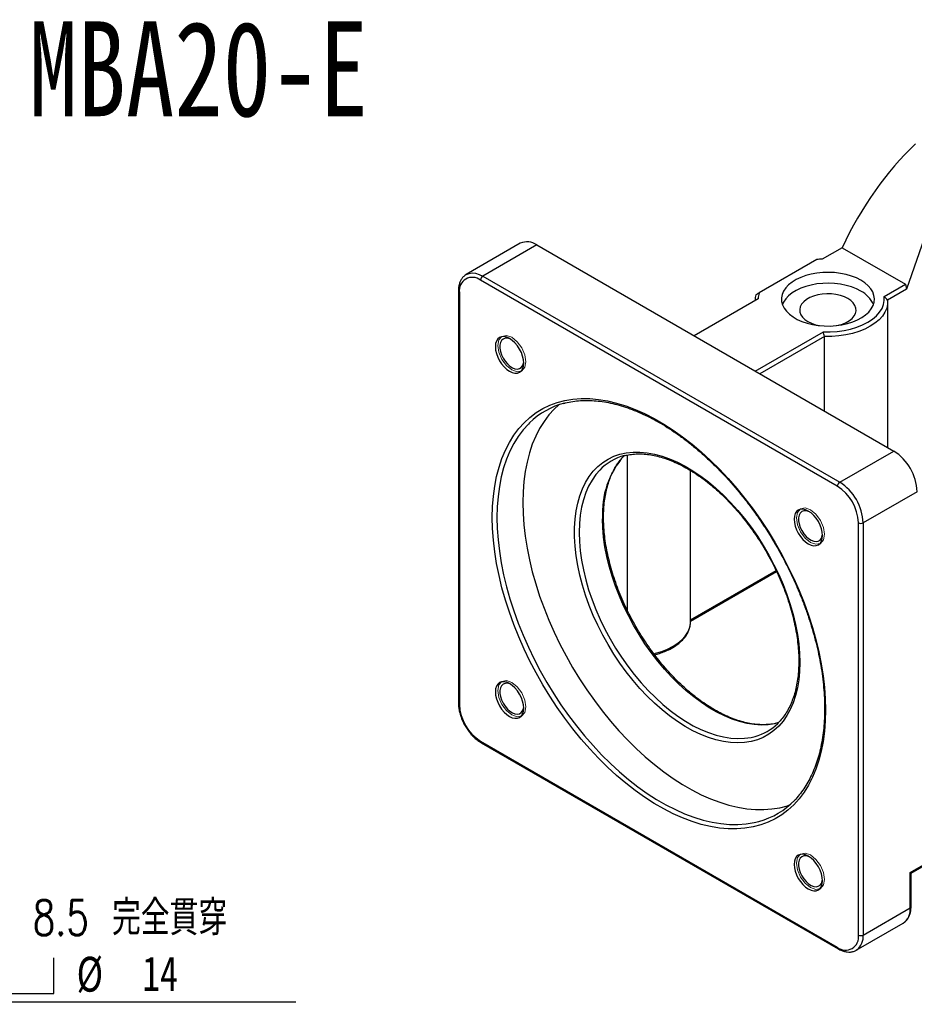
# Model space of a CAD drawing. Header units: millimetres. Extents: x 39 to 275, y -1 to 199.
# Tile 3 of 4: x 122 to 212, y 100 to 199. Entities that reach past the tile are written whole.
import ezdxf

# ---------------------------------------------------------------- set-up
doc = ezdxf.new("R2010")
doc.units = ezdxf.units.MM
doc.layers.add('FORMAT', color=7, linetype='Continuous')
doc.styles.add('SLDTEXTSTYLE0', font='TXT', dxfattribs={"width": 0.75})
doc.styles.add('SLDTEXTSTYLE1', font='TXT', dxfattribs={"width": 0.75, "bigfont": 'bigfont'})
doc.styles.add('SLDTEXTSTYLE4', font='TXT', dxfattribs={"width": 0.666667})
doc.dimstyles.new('SLDDIMSTYLE6', dxfattribs={"dimtxt": 3.5, "dimasz": 2.5, "dimexe": 0, "dimexo": 0.0625, "dimgap": 0.875, "dimtad": 0, "dimtih": 1, "dimtoh": 1, "dimdec": 1, "dimlfac": 1.5, "dimrnd": 1e-09, "dimzin": 12, "dimdsep": 46, "dimtxsty": 'SLDTEXTSTYLE0', "dimsah": 1, "dimcen": 0, "dimadec": 0, "dimazin": 3, "dimtfac": 1, "dimtofl": 0, "dimtmove": 0, "dimatfit": 3, "dimfxl": 1, "dimfrac": 2, "dimtolj": 1, "dimtzin": 12, "dimarcsym": 0})

# ---------------------------------------------------------------- blocks, each defined once
blk = doc.blocks.new('SW_SYMBOL_HOLE_SPOT')
at = {"layer": 'FORMAT', "color": 0}
for p, q in [((0, 875), (0, 75)), ((1600, 75), (1600, 875)), ((0, 75), (1600, 75))]:
    blk.add_line(p, q, dxfattribs=at)
blk = doc.blocks.new('_D_6')
at = {"layer": 'FORMAT'}
for p, q in [((96.052, 129.16), (107.628, 100.352)), ((107.628, 100.352), (149.625, 100.352))]:
    blk.add_line(p, q, dxfattribs=at)
blk.add_solid([(96.052, 129.16), (96.752, 126.747), (97.216, 126.934)], dxfattribs=at)
at = {"layer": 'FORMAT', "xscale": 0.0044707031, "yscale": 0.0044707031, "zscale": 0.0044707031}
blk.add_blockref('SW_SYMBOL_HOLE_SPOT', (118.179, 100.837), dxfattribs=at)
at = {"layer": 'FORMAT', "char_height": 3.5, "attachment_point": 1}
for s, insert, style in [('4 x', (109.215, 110.527), 'SLDTEXTSTYLE4'), ('%%c', (116.628, 110.473), 'SLDTEXTSTYLE0'), ('8.5 \\M+18AAE\\M+19153\\M+18AD1\\M+190FA', (123.219, 110.527), 'SLDTEXTSTYLE1'), ('%%c', (127.624, 104.863), 'SLDTEXTSTYLE0'), ('14', (134.215, 104.917), 'SLDTEXTSTYLE0')]:
    blk.add_mtext(s, dxfattribs=dict(at, insert=insert, style=style))

msp = doc.modelspace()

# ---------------------------------------------------------------- linework, layer by layer
at = {"color": 7, "linetype": 'Continuous', "lineweight": 25}
for p, q in [((215.3185, 184.4711), (210.958, 171.8832)), ((172.1683, 176.4738), (166.7472, 173.3442)), ((173.8349, 176.3088), (168.4137, 173.1792)), ((173.8349, 176.3088), (209.6616, 155.6264)), ((204.4761, 176.0333), (202.4966, 174.8905)), ((204.4761, 176.0333), (210.8401, 172.3594)), ((201.9609, 174.8534), (196.1491, 171.4983)), ((166.698, 173.3142), (166.7472, 173.3442)), ((168.4137, 173.1792), (204.2404, 152.4969)), ((204.0047, 152.0886), (168.178, 172.771)), ((208.7097, 171.1296), (210.8401, 172.3594)), ((210.8401, 172.3594), (210.958, 171.8832)), ((165.959, 171.682), (165.959, 130.3106)), ((166.0567, 171.546), (166.0567, 130.1746)), ((210.958, 171.8832), (209.0526, 170.7832)), ((196.0623, 170.9039), (189.6298, 167.1905)), ((209.0619, 155.9726), (209.0619, 170.5905)), ((195.7581, 163.6528), (202.5996, 167.6023)), ((202.7281, 167.1322), (196.2295, 163.3806)), ((202.7281, 159.6291), (202.7281, 167.1322)), ((182.9291, 139.6185), (182.9291, 155.2223)), ((204.2404, 152.4969), (209.6616, 155.6264)), ((189.2629, 138.4751), (189.2629, 153.6741)), ((212.0186, 151.544), (206.5975, 148.4144)), ((206.1261, 107.043), (206.1261, 148.4144)), ((206.5975, 148.4144), (206.5975, 107.043)), ((189.2629, 138.5604), (197.8977, 143.5452)), ((168.178, 126.5003), (204.0047, 105.818)), ((168.247, 126.3477), (204.0738, 105.6654)), ((211.3115, 113.3027), (216.2613, 116.1601)), ((211.4091, 113.2463), (216.1922, 116.0075)), ((211.3115, 109.7644), (211.3115, 113.3027)), ((211.4091, 113.2463), (211.3115, 113.3027)), ((211.4091, 109.9004), (211.4091, 113.2463)), ((206.5975, 107.043), (211.3115, 109.7644)), ((205.907, 105.5168), (210.621, 108.2382)), ((205.9561, 105.5469), (205.907, 105.5168))]:
    msp.add_line(p, q, dxfattribs=at)
at = {"color": 8, "linetype": 'Continuous', "lineweight": 25}
msp.add_line((189.2629, 138.6732), (197.8546, 143.6331), dxfattribs=at)
at = {"color": 8, "linetype": 'Continuous', "lineweight": 25, "flags": 128}
for points in [[(166.7472, 173.3442), (166.747, 173.3442), (167.0283, 173.4592), (167.3436, 173.5003), (167.6853, 173.4665), (168.045, 173.3586), (168.4137, 173.1792)], [(173.0978, 158.453), (172.979, 158.3351), (172.4471, 157.7439), (171.9605, 157.093), (171.5208, 156.3845), (171.1293, 155.6206), (170.7874, 154.804), (170.4962, 153.9372), (170.2567, 153.0231), (170.0696, 152.0647), (169.9355, 151.0651), (169.8548, 150.0275), (169.8279, 148.9553)], [(180.1453, 153.7074), (179.7608, 153.2658), (179.3742, 152.7157), (179.0352, 152.1088), (178.7456, 151.4482), (178.5066, 150.7369), (178.3196, 149.9785), (178.1853, 149.1767), (178.1045, 148.3353), (178.0775, 147.4586), (178.1045, 146.5506), (178.1853, 145.6159), (178.3196, 144.6591), (178.5066, 143.6847), (178.7456, 142.6976), (179.0352, 141.7025), (179.3742, 140.7043), (179.7608, 139.7078), (180.1932, 138.718), (180.6693, 137.7395), (181.1866, 136.7773), (181.7429, 135.8359), (182.3352, 134.92), (182.9608, 134.0341), (183.6165, 133.1824), (184.2992, 132.369), (185.0056, 131.5981), (185.7322, 130.8732), (186.4755, 130.198), (187.2318, 129.5757), (187.9975, 129.0094), (188.7689, 128.5019), (189.5421, 128.0555), (190.3135, 127.6725), (191.0792, 127.3547), (191.8355, 127.1037), (192.5788, 126.9208), (193.3054, 126.8067), (194.0118, 126.7621), (194.6945, 126.7872), (195.3502, 126.8818), (195.7511, 126.9777)], [(169.8279, 148.9553), (169.8548, 147.8521), (169.9355, 146.7214), (170.0696, 145.5669), (170.2567, 144.3924), (170.4962, 143.2017), (170.7874, 141.9988), (171.1293, 140.7874), (171.5208, 139.5716), (171.9605, 138.3554), (172.4471, 137.1427), (172.979, 135.9374), (173.5544, 134.7435), (174.1715, 133.5649), (174.8282, 132.4055), (175.5224, 131.2689), (176.2519, 130.159), (177.0142, 129.0793), (177.8069, 128.0334), (178.6275, 127.0247), (179.4731, 126.0564), (180.3411, 125.1317), (181.2286, 124.2537), (182.1327, 123.4252), (183.0505, 122.6489), (183.979, 121.9274), (184.9152, 121.2629), (185.8559, 120.6577), (186.7982, 120.1137), (187.739, 119.6327), (188.6751, 119.2163), (189.6036, 118.8659), (190.5215, 118.5825), (191.4256, 118.3671), (192.3131, 118.2204), (193.1811, 118.1429), (194.0267, 118.1349), (194.8472, 118.1963), (195.6399, 118.327), (196.1383, 118.4486)], [(198.081, 128.3309), (197.7073, 128.2424), (197.0515, 128.1478), (196.3688, 128.1228), (195.6624, 128.1674), (194.9358, 128.2814), (194.1925, 128.4644), (193.4362, 128.7154), (192.6705, 129.0332), (191.8991, 129.4162), (191.1259, 129.8625), (190.3546, 130.3701), (189.5888, 130.9364), (188.8325, 131.5587), (188.0892, 132.2339), (187.3626, 132.9587), (186.6562, 133.7297), (185.9735, 134.543), (185.3178, 135.3947), (184.6922, 136.2807), (184.0999, 137.1966), (183.5437, 138.138), (183.0263, 139.1002), (182.5502, 140.0786), (182.1178, 141.0685), (181.7312, 142.065), (181.3923, 143.0632), (181.1026, 144.0583), (180.8637, 145.0454), (180.6766, 146.0198), (180.5423, 146.9766), (180.4615, 147.9113), (180.4345, 148.8192)], [(185.5812, 135.2804), (185.7365, 135.3194), (186.3739, 135.5133), (186.9665, 135.75), (187.5056, 136.0259), (187.9835, 136.3371), (188.3934, 136.6792), (188.7293, 137.0471), (188.9864, 137.4357), (189.161, 137.8392), (189.2505, 138.2519), (189.2629, 138.4751)]]:
    msp.add_lwpolyline(points, dxfattribs=at)
at = {"color": 7, "linetype": 'Continuous', "lineweight": 25, "flags": 128}
for points in [[(206.3618, 172.7676), (205.9127, 172.9956), (205.4168, 173.1885), (204.8823, 173.3433), (204.3179, 173.4573), (203.7328, 173.5287), (203.1367, 173.5564), (202.5394, 173.5398), (201.9507, 173.4792), (201.3802, 173.3757), (200.8374, 173.2309), (200.3311, 173.0473), (199.8696, 172.8277), (199.4605, 172.5759), (199.1106, 172.296), (198.8255, 171.9925), (198.61, 171.6705), (198.4676, 171.3352), (198.4007, 170.9922), (198.4102, 170.647), (198.4962, 170.3054), (198.6571, 169.9729), (198.8904, 169.6551), (199.1922, 169.357), (199.5575, 169.0837), (199.9803, 168.8396), (200.4537, 168.6287), (200.97, 168.4545), (201.5206, 168.3199), (202.0966, 168.227), (202.6883, 168.1773), (203.2862, 168.1718), (203.8805, 168.2105), (204.4613, 168.2927), (205.0191, 168.4171), (205.5448, 168.5816), (206.0297, 168.7836), (206.4658, 169.0198), (206.8461, 169.2862), (207.1643, 169.5785), (207.4151, 169.8919), (207.5944, 170.2212), (207.6993, 170.5611), (207.728, 170.9059), (207.6801, 171.25), (207.5564, 171.5877), (207.3589, 171.9136), (207.0909, 172.2221), (206.7566, 172.5084), (206.3618, 172.7676)], [(206.3618, 171.6789), (205.9127, 171.9069), (205.4168, 172.0998), (204.8823, 172.2546), (204.3179, 172.3686), (203.7328, 172.44), (203.1367, 172.4676), (202.5394, 172.451), (201.9507, 172.3905), (201.3802, 172.287), (200.8374, 172.1422), (200.3311, 171.9585), (199.8696, 171.739), (199.4605, 171.4872), (199.1106, 171.2073), (198.8255, 170.9038), (198.61, 170.5818), (198.4915, 170.3183)], [(205.0654, 170.9306), (204.7083, 171.1051), (204.3063, 171.2434), (203.8704, 171.3416), (203.4124, 171.3971), (202.9448, 171.4082), (202.4805, 171.3748), (202.032, 171.2977), (201.6116, 171.1791), (201.2308, 171.0221), (200.8999, 170.8311), (200.6279, 170.6112), (200.4224, 170.3685), (200.2889, 170.1096), (200.231, 169.8416), (200.2504, 169.5717), (200.3464, 169.3073), (200.5165, 169.0556), (200.756, 168.8235), (201.0585, 168.6174), (201.4156, 168.4428), (201.8175, 168.3045), (202.2108, 168.2139)], [(202.5996, 167.6023), (203.3009, 167.5943), (203.9986, 167.6364), (204.6819, 167.7279), (205.3404, 167.8675), (205.964, 168.053), (206.5431, 168.2815), (207.0689, 168.5495), (207.5332, 168.8531), (207.9291, 169.1874), (208.2503, 169.5474), (208.4921, 169.9275), (208.6507, 170.322), (208.7236, 170.7247), (208.7097, 171.1296)], [(209.0526, 170.7832), (209.0495, 170.3673), (208.96, 169.9546), (208.7854, 169.5511), (208.5283, 169.1625), (208.1924, 168.7946), (207.7825, 168.4525), (207.3046, 168.1413), (206.7654, 167.8654), (206.1729, 167.6288), (205.5355, 167.4348), (204.8625, 167.2864), (204.1635, 167.1857), (203.4486, 167.134), (202.7281, 167.1322)], [(203.9131, 168.2139), (204.0919, 168.2502), (204.5123, 168.3689), (204.8931, 168.5258), (205.224, 168.7169), (205.4959, 168.9367), (205.7014, 169.1794), (205.835, 169.4383), (205.8928, 169.7064), (205.8735, 169.9763), (205.7775, 170.2407), (205.6074, 170.4923), (205.3678, 170.7244), (205.0654, 170.9306)], [(172.5174, 164.452), (172.49, 164.7891), (172.4088, 165.1448), (172.277, 165.5056), (172.0997, 165.8575), (171.8836, 166.1871), (171.6371, 166.4816), (171.3696, 166.7297), (171.0914, 166.9219), (170.8132, 167.0509), (170.5457, 167.1116), (170.2991, 167.1018), (170.083, 167.0217), (169.9057, 166.8746), (169.7739, 166.6659), (169.6928, 166.4039), (169.6654, 166.0984), (169.6928, 165.7614), (169.7739, 165.4056), (169.9057, 165.0449), (170.083, 164.6929), (170.2991, 164.3634), (170.5457, 164.0689), (170.8132, 163.8208), (171.0914, 163.6285), (171.3696, 163.4996), (171.6371, 163.4389), (171.8836, 163.4487), (172.0997, 163.5288), (172.277, 163.6759), (172.4088, 163.8845), (172.49, 164.1466), (172.5174, 164.452)], [(171.2083, 166.8489), (171.1208, 166.8866), (170.8704, 166.9509), (170.6407, 166.9429), (170.4426, 166.8629), (170.2853, 166.7148), (170.1761, 166.5053), (170.1203, 166.2445), (170.1203, 165.9443), (170.1761, 165.6189), (170.2853, 165.2835), (170.4426, 164.9537), (170.6407, 164.645), (170.8704, 164.3718), (171.1208, 164.1469), (171.3804, 163.9808), (171.6369, 163.8813), (171.8784, 163.853), (172.0935, 163.8973), (172.2723, 164.012), (172.4063, 164.1918), (172.4893, 164.4284), (172.5126, 164.5896)], [(169.3565, 148.9553), (169.3838, 150.0428), (169.4656, 151.0952), (169.6016, 152.1091), (169.7914, 153.0812), (170.0344, 154.0084), (170.3297, 154.8876), (170.6765, 155.7159), (171.0735, 156.4906), (171.5196, 157.2092), (172.0131, 157.8695), (172.5526, 158.4691), (173.1362, 159.0062), (173.7621, 159.4789), (174.4282, 159.8859), (175.1324, 160.2257), (175.8723, 160.4972), (176.6455, 160.6995), (177.4495, 160.8321), (178.2818, 160.8944), (179.1395, 160.8862), (180.0198, 160.8076), (180.92, 160.6588), (181.8371, 160.4404), (182.768, 160.1529), (183.7098, 159.7975), (184.6593, 159.3751), (185.6135, 158.8873), (186.5693, 158.3355), (187.5235, 157.7217), (188.473, 157.0477), (189.4148, 156.3158), (190.3457, 155.5284), (191.2627, 154.6881), (192.1629, 153.7975), (193.0433, 152.8597), (193.901, 151.8776), (194.7332, 150.8544), (195.5372, 149.7936), (196.3105, 148.6985), (197.0504, 147.5727), (197.7545, 146.4199), (198.4206, 145.2439), (199.0465, 144.0485), (199.6302, 142.8375), (200.1696, 141.615), (200.6632, 140.385), (201.1092, 139.1514), (201.5062, 137.9182), (201.853, 136.6896), (202.1484, 135.4694), (202.3913, 134.2617), (202.5811, 133.0704), (202.7171, 131.8995), (202.7989, 130.7526), (202.8262, 129.6336), (202.7989, 128.5462), (202.7171, 127.4938), (202.5811, 126.4798), (202.3913, 125.5077), (202.1484, 124.5806), (201.853, 123.7014), (201.5062, 122.8731), (201.1092, 122.0984), (200.6632, 121.3797), (200.1696, 120.7195), (199.6302, 120.1199), (199.0465, 119.5828), (198.4206, 119.11), (197.7545, 118.7031), (197.0504, 118.3633), (196.3105, 118.0918), (195.5372, 117.8894), (194.7332, 117.7569), (193.901, 117.6946), (193.0433, 117.7028), (192.1629, 117.7814), (191.2627, 117.9301), (190.3457, 118.1486), (189.4148, 118.436), (188.473, 118.7915), (187.5235, 119.2138), (186.5693, 119.7017), (185.6135, 120.2534), (184.6593, 120.8673), (183.7098, 121.5413), (182.768, 122.2731), (181.8371, 123.0605), (180.92, 123.9009), (180.0198, 124.7914), (179.1395, 125.7293), (178.2818, 126.7114), (177.4495, 127.7345), (176.6455, 128.7954), (175.8723, 129.8905), (175.1324, 131.0163), (174.4282, 132.169), (173.7621, 133.3451), (173.1362, 134.5405), (172.5526, 135.7514), (172.0131, 136.9739), (171.5196, 138.204), (171.0735, 139.4376), (170.6765, 140.6707), (170.3297, 141.8994), (170.0344, 143.1195), (169.7914, 144.3272), (169.6016, 145.5185), (169.4656, 146.6895), (169.3838, 147.8363), (169.3565, 148.9553)], [(176.0299, 160.2616), (175.5717, 159.8318), (175.0398, 159.2407), (174.5532, 158.5897), (174.1135, 157.8812), (173.722, 157.1174), (173.3802, 156.3008), (173.089, 155.434), (172.8494, 154.5199), (172.6623, 153.5614), (172.5282, 152.5618), (172.4475, 151.5242), (172.4206, 150.4521), (172.4475, 149.3488), (172.5282, 148.2181), (172.6623, 147.0637), (172.8494, 145.8892), (173.089, 144.6985), (173.3802, 143.4955), (173.722, 142.2842), (174.1135, 141.0684), (174.5532, 139.8521), (175.0398, 138.6394), (175.5717, 137.4341), (176.1471, 136.2403), (176.7642, 135.0617), (177.4209, 133.9022), (178.1151, 132.7657), (178.8446, 131.6558), (179.607, 130.5761), (180.3997, 129.5302), (181.2202, 128.5214), (182.0658, 127.5531), (182.9338, 126.6285), (183.8213, 125.7505), (184.7254, 124.922), (185.6432, 124.1457), (186.5717, 123.4241), (187.5079, 122.7596), (188.4486, 122.1544), (189.3909, 121.6105), (190.3317, 121.1295), (191.2679, 120.7131), (192.1964, 120.3626), (193.1142, 120.0792), (194.0183, 119.8639), (194.9058, 119.7172), (195.7738, 119.6397), (196.6194, 119.6316), (197.4399, 119.693), (198.2326, 119.8237), (198.995, 120.0232), (199.2169, 120.0962)], [(200.2335, 134.396), (200.2065, 133.5102), (200.1258, 132.6598), (199.9917, 131.8488), (199.8048, 131.081), (199.566, 130.3601), (199.2765, 129.6896), (198.9376, 129.0727), (198.551, 128.5122), (198.1185, 128.011), (197.6421, 127.5712), (197.1242, 127.1951), (196.5672, 126.8845), (195.9738, 126.6408), (195.3467, 126.4651), (194.689, 126.3584), (194.0038, 126.3211), (193.2944, 126.3534), (192.5642, 126.4551), (191.8165, 126.6259), (191.0551, 126.8647), (190.2835, 127.1706), (189.5054, 127.5421), (188.7245, 127.9773), (187.9446, 128.4743), (187.1692, 129.0306), (186.4023, 129.6435), (185.6473, 130.3103), (184.9079, 131.0276), (184.1876, 131.7922), (183.4899, 132.6002), (182.8181, 133.448), (182.1753, 134.3314), (181.5647, 135.2462), (180.9891, 136.1881), (180.4514, 137.1525), (179.9539, 138.135), (179.4993, 139.1308), (179.0895, 140.1351), (178.7265, 141.1432), (178.4121, 142.1503), (178.1478, 143.1515), (177.9348, 144.1422), (177.7742, 145.1175), (177.6667, 146.0729), (177.6128, 147.0037), (177.6128, 147.9056), (177.6667, 148.7742), (177.7742, 149.6055), (177.9348, 150.3953), (178.1478, 151.1401), (178.4121, 151.8362), (178.7265, 152.4803), (179.0895, 153.0693), (179.4993, 153.6005), (179.9539, 154.0713), (180.4514, 154.4795), (180.9891, 154.8231), (181.5647, 155.1004), (182.1753, 155.3102), (182.8181, 155.4515), (183.4899, 155.5235), (184.1876, 155.526), (184.9079, 155.459), (185.6473, 155.3227), (186.4023, 155.1177), (187.1692, 154.8452), (187.9446, 154.5063), (188.7245, 154.1027), (189.5054, 153.6364), (190.2835, 153.1094), (191.0551, 152.5244), (191.8165, 151.8842), (192.5642, 151.1917), (193.2944, 150.4503), (194.0038, 149.6636), (194.689, 148.8352), (195.3467, 147.9691), (195.9738, 147.0695), (196.5672, 146.1406), (197.1242, 145.1868), (197.6421, 144.2128), (198.1185, 143.2231), (198.551, 142.2224), (198.9376, 141.2156), (199.2765, 140.2074), (199.566, 139.2026), (199.8048, 138.2061), (199.9917, 137.2225), (200.1258, 136.2566), (200.2065, 135.3129), (200.2335, 134.396)], [(202.5174, 147.1334), (202.49, 147.4705), (202.4088, 147.8262), (202.277, 148.187), (202.0997, 148.5389), (201.8836, 148.8684), (201.6371, 149.1629), (201.3696, 149.4111), (201.0914, 149.6033), (200.8132, 149.7323), (200.5457, 149.793), (200.2991, 149.7831), (200.083, 149.7031), (199.9057, 149.5559), (199.7739, 149.3473), (199.6928, 149.0853), (199.6654, 148.7798), (199.6928, 148.4427), (199.7739, 148.087), (199.9057, 147.7262), (200.083, 147.3743), (200.2991, 147.0448), (200.5457, 146.7503), (200.8132, 146.5022), (201.0914, 146.3099), (201.3696, 146.181), (201.6371, 146.1202), (201.8836, 146.1301), (202.0997, 146.2101), (202.277, 146.3573), (202.4088, 146.5659), (202.49, 146.828), (202.5174, 147.1334)], [(201.2083, 149.5302), (201.1208, 149.568), (200.8704, 149.6323), (200.6407, 149.6242), (200.4426, 149.5443), (200.2853, 149.3961), (200.1761, 149.1867), (200.1203, 148.9258), (200.1203, 148.6257), (200.1761, 148.3003), (200.2853, 147.9648), (200.4426, 147.6351), (200.6407, 147.3264), (200.8704, 147.0532), (201.1208, 146.8283), (201.3804, 146.6622), (201.6369, 146.5627), (201.8784, 146.5344), (202.0935, 146.5786), (202.2723, 146.6934), (202.4063, 146.8732), (202.4893, 147.1097), (202.5126, 147.2709)], [(172.5174, 129.8091), (172.49, 130.1462), (172.4088, 130.502), (172.277, 130.8627), (172.0997, 131.2146), (171.8836, 131.5442), (171.6371, 131.8387), (171.3696, 132.0868), (171.0914, 132.279), (170.8132, 132.408), (170.5457, 132.4687), (170.2991, 132.4589), (170.083, 132.3788), (169.9057, 132.2317), (169.7739, 132.0231), (169.6928, 131.761), (169.6654, 131.4556), (169.6928, 131.1185), (169.7739, 130.7627), (169.9057, 130.402), (170.083, 130.0501), (170.2991, 129.7205), (170.5457, 129.426), (170.8132, 129.1779), (171.0914, 128.9857), (171.3696, 128.8567), (171.6371, 128.796), (171.8836, 128.8058), (172.0997, 128.8859), (172.277, 129.033), (172.4088, 129.2416), (172.49, 129.5037), (172.5174, 129.8091)], [(171.2083, 132.206), (171.1208, 132.2437), (170.8704, 132.308), (170.6407, 132.3), (170.4426, 132.22), (170.2853, 132.0719), (170.1761, 131.8625), (170.1203, 131.6016), (170.1203, 131.3014), (170.1761, 130.976), (170.2853, 130.6406), (170.4426, 130.3108), (170.6407, 130.0021), (170.8704, 129.7289), (171.1208, 129.504), (171.3804, 129.338), (171.6369, 129.2384), (171.8784, 129.2101), (172.0935, 129.2544), (172.2723, 129.3691), (172.4063, 129.5489), (172.4893, 129.7855), (172.5126, 129.9467)], [(202.5174, 112.4905), (202.49, 112.8276), (202.4088, 113.1833), (202.277, 113.5441), (202.0997, 113.896), (201.8836, 114.2255), (201.6371, 114.52), (201.3696, 114.7682), (201.0914, 114.9604), (200.8132, 115.0894), (200.5457, 115.1501), (200.2991, 115.1402), (200.083, 115.0602), (199.9057, 114.913), (199.7739, 114.7044), (199.6928, 114.4424), (199.6654, 114.1369), (199.6928, 113.7999), (199.7739, 113.4441), (199.9057, 113.0833), (200.083, 112.7314), (200.2991, 112.4019), (200.5457, 112.1074), (200.8132, 111.8593), (201.0914, 111.667), (201.3696, 111.5381), (201.6371, 111.4773), (201.8836, 111.4872), (202.0997, 111.5672), (202.277, 111.7144), (202.4088, 111.923), (202.49, 112.1851), (202.5174, 112.4905)], [(201.2083, 114.8873), (201.1208, 114.9251), (200.8704, 114.9894), (200.6407, 114.9813), (200.4426, 114.9014), (200.2853, 114.7532), (200.1761, 114.5438), (200.1203, 114.2829), (200.1203, 113.9828), (200.1761, 113.6574), (200.2853, 113.3219), (200.4426, 112.9922), (200.6407, 112.6835), (200.8704, 112.4103), (201.1208, 112.1854), (201.3804, 112.0193), (201.6369, 111.9198), (201.8784, 111.8915), (202.0935, 111.9358), (202.2723, 112.0505), (202.4063, 112.2303), (202.4893, 112.4669), (202.5126, 112.6281)]]:
    msp.add_lwpolyline(points, dxfattribs=at)
at = {"color": 7, "linetype": 'Continuous', "lineweight": 18, "flags": 128}
for points in [[(169.9011, 166.2209), (170.0087, 166.7837), (170.3153, 167.1366), (170.7741, 167.2257), (171.3153, 167.0376), (171.8565, 166.6008), (172.3153, 165.982), (172.6219, 165.2752), (172.7295, 164.5881), (172.6219, 164.0253), (172.3153, 163.6725), (171.8565, 163.5833), (171.3153, 163.7714), (170.7741, 164.2082), (170.3153, 164.827), (170.0087, 165.5338), (169.9011, 166.2209)], [(201.3153, 149.719), (201.8565, 149.2822), (202.3153, 148.6633), (202.6219, 147.9566), (202.7295, 147.2695), (202.6219, 146.7067), (202.3153, 146.3538), (201.8565, 146.2647), (201.3153, 146.4528), (200.7741, 146.8895), (200.3153, 147.5084), (200.0087, 148.2152), (199.9011, 148.9023), (200.0087, 149.4651), (200.3153, 149.8179), (200.7741, 149.9071), (201.3153, 149.719)], [(171.3153, 129.1285), (170.7741, 129.5653), (170.3153, 130.1841), (170.0087, 130.8909), (169.9011, 131.578), (170.0087, 132.1408), (170.3153, 132.4937), (170.7741, 132.5828), (171.3153, 132.3947), (171.8565, 131.958), (172.3153, 131.3391), (172.6219, 130.6323), (172.7295, 129.9452), (172.6219, 129.3824), (172.3153, 129.0296), (171.8565, 128.9404), (171.3153, 129.1285)], [(202.7295, 112.6266), (202.6219, 112.0638), (202.3153, 111.7109), (201.8565, 111.6218), (201.3153, 111.8099), (200.7741, 112.2466), (200.3153, 112.8655), (200.0087, 113.5723), (199.9011, 114.2594), (200.0087, 114.8222), (200.3153, 115.175), (200.7741, 115.2642), (201.3153, 115.0761), (201.8565, 114.6393), (202.3153, 114.0205), (202.6219, 113.3137), (202.7295, 112.6266)]]:
    msp.add_lwpolyline(points, dxfattribs=at)
at = {"color": 7, "linetype": 'Continuous', "lineweight": 25}
for centre, radius, start, end in [((172.8556, 174.9167), 1.702, 54.874912, 113.814672), ((203.0545, 162.9499), 11.9536, 92.674936, 95.248848), ((167.3564, 171.7445), 1.3148, 51.325796, 188.684956), ((168.6897, 172.7477), 0.5123, 122.60568, 177.394382), ((198.2541, 170.5828), 2.5258, 163.062686, 177.043841), ((198.4514, 170.8587), 2.3896, 164.474344, 178.914911), ((205.1258, 169.2512), 2.7242, 23.061331, 63.019854), ((178.6123, 152.7954), 7.9005, 104.693644, 134.265585), ((183.9848, 150.0197), 5.3236, 104.696288, 136.155771), ((206.9378, 151.3322), 5.0853, 2.386867, 57.613133), ((204.5165, 152.0653), 0.5123, 122.60568, 177.394382), ((201.5166, 148.2026), 5.0853, 2.386867, 57.613133), ((201.5399, 148.2161), 4.5905, 2.476299, 57.523701), ((206.3618, 148.8693), 0.5123, 242.609812, 297.390126), ((170.6428, 130.3729), 4.5905, 182.476299, 237.523701), ((194.3395, 132.0832), 5.297, 285.455857, 314.034188), ((194.0355, 126.0789), 7.9148, 285.407465, 315.976064), ((204.8263, 106.8445), 1.3148, 231.325796, 8.684956), ((206.3618, 107.4979), 0.5123, 242.609812, 297.390126)]:
    msp.add_arc(centre, radius, start, end, dxfattribs=at)
at = {"color": 8, "linetype": 'Continuous', "lineweight": 25}
for centre, radius, start, end in [((166.1259, 171.6987), 0.1677, 185.710151, 245.624002), ((189.0863, 149.4121), 8.6721, 138.508522, 183.919793), ((166.1259, 130.3273), 0.1676, 185.694786, 245.625151), ((168.3387, 126.4811), 0.1619, 173.181474, 235.506437), ((209.6859, 109.5806), 1.636, 304.862371, 6.449787), ((211.2423, 109.9171), 0.1676, 294.37472, 354.305819), ((204.9216, 106.8759), 1.6842, 307.897109, 5.693123), ((204.1639, 105.7981), 0.1604, 172.876899, 235.825563)]:
    msp.add_arc(centre, radius, start, end, dxfattribs=at)
at = {"color": 7, "linetype": 'Continuous', "lineweight": 25}
msp.add_ellipse((224.3468, 159.1712), major_axis=(4.0891, 33.5333), ratio=0.7115205, start_param=0.7116061, end_param=1.1326306, dxfattribs=at)
for points, knots in [([(166.6908, 173.3042), (166.6215, 173.256), (166.4694, 173.1502), (166.2836, 172.9216), (166.128, 172.6393), (166.021, 172.3115), (165.9668, 171.9882), (165.9613, 171.7696), (165.959, 171.682)], [0, 0, 0, 0, 0.1474175, 0.3236167, 0.5023389, 0.685827, 0.8740792, 1, 1, 1, 1]), ([(176.5574, 160.41), (176.6096, 160.4257), (176.8957, 160.5114), (177.4444, 160.6068), (178.2018, 160.6928), (178.9854, 160.7114), (179.7895, 160.6692), (180.6129, 160.5648), (181.4529, 160.399), (182.3073, 160.172), (183.1737, 159.8847), (184.0497, 159.5376), (184.9327, 159.1317), (185.8202, 158.6683), (186.7095, 158.1484), (187.598, 157.5735), (188.4831, 156.9454), (189.3622, 156.2657), (190.2325, 155.5365), (191.0916, 154.7598), (191.9368, 153.9378), (192.7656, 153.073), (193.5755, 152.168), (194.3641, 151.2253), (195.1291, 150.2477), (195.8681, 149.2382), (196.5789, 148.1996), (197.2595, 147.1351), (197.9078, 146.0479), (198.5219, 144.941), (199.1, 143.8179), (199.6403, 142.6819), (200.1413, 141.5362), (200.6014, 140.3844), (201.0195, 139.2299), (201.3941, 138.076), (201.7244, 136.9262), (202.0092, 135.784), (202.2479, 134.6527), (202.4398, 133.5358), (202.5843, 132.4364), (202.6811, 131.358), (202.7301, 130.3037), (202.7311, 129.2766), (202.6842, 128.2798), (202.5898, 127.3161), (202.4482, 126.3884), (202.2598, 125.4994), (202.0255, 124.6515), (201.746, 123.8472), (201.4221, 123.0884), (201.0545, 122.3779), (200.6456, 121.7152), (200.1908, 121.1103), (199.8668, 120.7202), (199.6843, 120.548), (199.6785, 120.5425)], [0, 0, 0, 0, 0.0043195, 0.0236718, 0.0429818, 0.0622472, 0.0814706, 0.1006575, 0.1198148, 0.1389497, 0.1580685, 0.1771768, 0.196279, 0.2153783, 0.2344771, 0.2535767, 0.2726786, 0.2917834, 0.3108916, 0.3300035, 0.3491189, 0.3682378, 0.3873597, 0.4064845, 0.4256116, 0.4447408, 0.4638714, 0.4830033, 0.5021357, 0.5212684, 0.5404007, 0.5595322, 0.5786624, 0.5977908, 0.616917, 0.6360405, 0.6551609, 0.6742778, 0.6933908, 0.7124997, 0.7316043, 0.7507044, 0.7698004, 0.7888927, 0.8079821, 0.8270699, 0.8461578, 0.865248, 0.8843441, 0.9034507, 0.9225736, 0.9417195, 0.9608959, 0.9801099, 0.9993672, 1, 1, 1, 1]), ([(182.5836, 155.1411), (182.7279, 155.1781), (183.0657, 155.2647), (183.6304, 155.3289), (184.2682, 155.3447), (184.928, 155.2965), (185.6057, 155.1873), (186.2991, 155.0169), (187.0051, 154.7863), (187.7208, 154.4962), (188.4434, 154.1479), (189.1695, 153.7425), (189.8961, 153.2818), (190.6199, 152.7677), (191.3376, 152.2022), (192.0461, 151.5879), (192.7422, 150.9272), (193.4227, 150.2232), (194.0846, 149.4787), (194.725, 148.6971), (195.3408, 147.8819), (195.9295, 147.0365), (196.4883, 146.1647), (197.0148, 145.2704), (197.5066, 144.3575), (197.9615, 143.4301), (198.3777, 142.4922), (198.7531, 141.5482), (199.0863, 140.6021), (199.3758, 139.6581), (199.6203, 138.7206), (199.8189, 137.7937), (199.9709, 136.8813), (200.0749, 135.9882), (200.1281, 135.2046), (200.1336, 134.7277), (200.1359, 134.5321)], [0, 0, 0, 0, 0.02263952, 0.05298664, 0.08320429, 0.11330022, 0.14329527, 0.1732147, 0.20308245, 0.23291845, 0.26273797, 0.29255189, 0.32236587, 0.35218484, 0.38201192, 0.41184864, 0.44169541, 0.47155186, 0.5014172, 0.53129029, 0.56116979, 0.59105424, 0.62094219, 0.65083205, 0.68072231, 0.71061092, 0.74049623, 0.77037665, 0.80025061, 0.83011658, 0.85997309, 0.88981884, 0.91965275, 0.94947415, 0.97928299, 1, 1, 1, 1]), ([(198.1305, 128.3571), (197.971, 128.316), (197.6182, 128.2252), (197.0377, 128.1583), (196.3998, 128.1428), (195.7401, 128.1909), (195.0623, 128.3001), (194.369, 128.4705), (193.663, 128.7011), (192.9472, 128.9911), (192.2247, 129.3395), (191.4985, 129.7449), (190.7719, 130.2056), (190.0481, 130.7197), (189.3304, 131.2852), (188.6219, 131.8995), (187.9258, 132.5601), (187.2453, 133.2642), (186.5834, 134.0087), (185.9431, 134.7903), (185.3272, 135.6055), (184.7386, 136.4509), (184.1797, 137.3227), (183.6533, 138.217), (183.1615, 139.1299), (182.7065, 140.0573), (182.2904, 140.9952), (181.9149, 141.9392), (181.5817, 142.8853), (181.2922, 143.8293), (181.0477, 144.7668), (180.8491, 145.6938), (180.6973, 146.606), (180.5927, 147.4995), (180.5415, 148.2818), (180.5293, 148.9095), (180.5385, 149.5239), (180.5795, 150.2029), (180.6752, 150.9748), (180.8174, 151.7087), (181.0052, 152.4017), (181.2376, 153.0507), (181.5133, 153.6536), (181.832, 154.2068), (182.1865, 154.7098), (182.4543, 154.9988), (182.5869, 155.1419)], [0, 0, 0, 0, 0.0194561, 0.0430485, 0.0665404, 0.0899375, 0.1132563, 0.1365163, 0.159736, 0.1829312, 0.2061134, 0.2292914, 0.2524694, 0.2756512, 0.2988394, 0.3220351, 0.3452386, 0.3684496, 0.3916675, 0.4148914, 0.4381204, 0.4613531, 0.4845886, 0.5078256, 0.5310629, 0.5542989, 0.5775323, 0.600762, 0.6239866, 0.647205, 0.670416, 0.6936187, 0.7168122, 0.739996, 0.76317, 0.7792758, 0.7914396, 0.8145949, 0.8377486, 0.8609032, 0.8840668, 0.9072507, 0.9304701, 0.9537437, 0.9770919, 1, 1, 1, 1]), ([(185.6642, 135.1704), (185.827, 135.2143), (186.1852, 135.3109), (186.7011, 135.5046), (187.212, 135.7406), (187.678, 136.0106), (188.0943, 136.3109), (188.4551, 136.6391), (188.755, 136.9914), (188.99, 137.3633), (189.1538, 137.7491), (189.2483, 138.1176), (189.2547, 138.3565), (189.2575, 138.4625)], [0, 0, 0, 0, 0.0787557, 0.1733849, 0.268192, 0.3631815, 0.4583156, 0.5534383, 0.6482624, 0.7423866, 0.8353791, 0.9269951, 1, 1, 1, 1]), ([(200.1359, 134.5321), (200.1346, 134.3862), (200.1307, 133.9627), (200.0881, 133.2848), (199.9929, 132.5126), (199.8506, 131.7787), (199.6628, 131.0858), (199.4305, 130.4366), (199.1545, 129.8342), (198.837, 129.2791), (198.4752, 128.7793), (198.1867, 128.4355), (198.0079, 128.2766), (197.9754, 128.2478)], [0, 0, 0, 0, 0.0537152, 0.1559693, 0.2582157, 0.3604666, 0.4627571, 0.5651372, 0.6676741, 0.7704501, 0.8735556, 0.9770732, 1, 1, 1, 1]), ([(165.959, 130.3106), (165.9605, 130.2377), (165.9648, 130.0279), (166.0118, 129.6659), (166.1142, 129.2275), (166.2639, 128.7866), (166.4567, 128.3522), (166.6885, 127.9327), (166.9548, 127.5363), (167.2506, 127.1705), (167.5705, 126.844), (167.9042, 126.5621), (168.1341, 126.4183), (168.247, 126.3477)], [0, 0, 0, 0, 0.0509669, 0.146541, 0.2419256, 0.3370809, 0.4320447, 0.5269145, 0.6218077, 0.716817, 0.8120653, 0.907678, 1, 1, 1, 1]), ([(210.5775, 108.2209), (210.5976, 108.2295), (210.7107, 108.2778), (210.8838, 108.4259), (211.0857, 108.6589), (211.2398, 108.9436), (211.3473, 109.2708), (211.4014, 109.5943), (211.4069, 109.8128), (211.4091, 109.9004)], [0, 0, 0, 0, 0.0357615, 0.2014107, 0.3664514, 0.5338553, 0.7057233, 0.8820537, 1, 1, 1, 1]), ([(204.0738, 105.6654), (204.1368, 105.6307), (204.3187, 105.5308), (204.6226, 105.4115), (204.9786, 105.3334), (205.3231, 105.3242), (205.6396, 105.3907), (205.8555, 105.4724), (205.9501, 105.5465), (205.9633, 105.5569)], [0, 0, 0, 0, 0.0954488, 0.2756256, 0.4556701, 0.6331094, 0.8056577, 0.9727606, 1, 1, 1, 1])]:
    msp.add_open_spline(points, degree=3, knots=knots, dxfattribs=at)
for points in [[(195.8379, 171.3186), (195.9413, 171.3784), (196.0451, 171.4382), (196.1491, 171.4983)], [(209.0526, 170.7832), (208.9388, 170.8992), (208.8245, 171.0147), (208.7097, 171.1296)], [(202.7281, 167.1322), (202.6846, 167.2888), (202.6417, 167.4455), (202.5996, 167.6023)]]:
    msp.add_open_spline(points, degree=3, dxfattribs=at)

# ---------------------------------------------------------------- texts
at = {"layer": 'FORMAT', "color": 7, "insert": (122.8543, 198.751), "char_height": 9.525, "attachment_point": 1, "style": 'SLDTEXTSTYLE0'}
msp.add_mtext('MBA20-E', dxfattribs=at)

# ---------------------------------------------------------------- dimensions: what is measured, and where the dimension line sits
at = {"layer": 'FORMAT'}
dim = msp.add_diameter_dim_2p(p1=(92.5726, 137.8208), p2=(96.0523, 129.1604), text='4 x <> 完全貫穿\\P{\\fGDT;v}%%c 14 \\P', dimstyle='SLDDIMSTYLE6', dxfattribs=at)
dim.commit()
dim.dimension.update_dxf_attribs({"geometry": '_D_6', "text_midpoint": (129.4199, 105.9614), "dimtype": 163})

doc.saveas('drawing.dxf')
